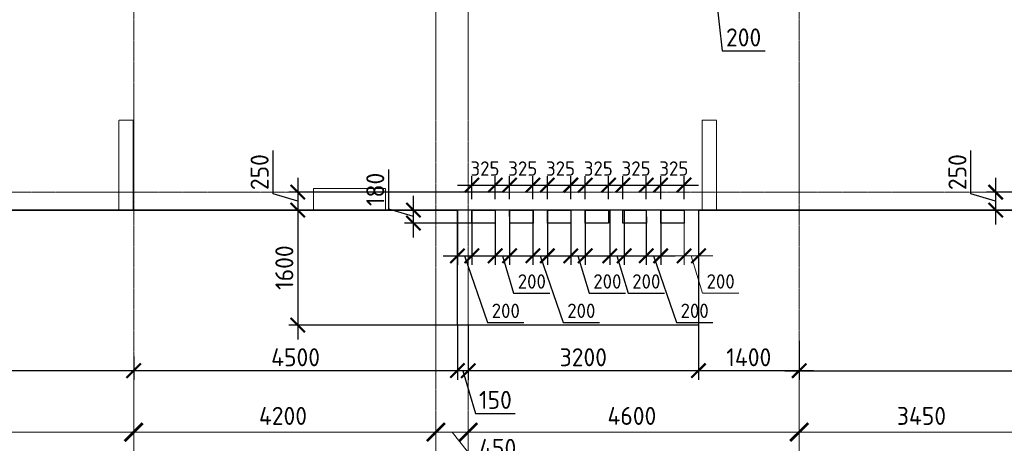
# Model space of a CAD drawing. Header units: millimetres. Extents: x -42044588 to 856694, y -806701 to 941911.
# Tile 119 of 256: x -193855 to -180168, y -285803 to -279910. Entities that reach past the tile are written whole.
import ezdxf

# ---------------------------------------------------------------- set-up
doc = ezdxf.new("R2010")
doc.units = ezdxf.units.MM
for name, pattern in [('______5', [1100, 800, -100, 100, -100]), ('DASHED', [7, 5, -2, 0]), ('осевая', [50.8, 31.75, -6.35, 6.35, -6.35])]:
    doc.linetypes.add(name, pattern=pattern)
doc.layers.add('Колонна_ бетон', color=7, linetype='Continuous', lineweight=50, true_color=0xb4b496)
for name, color, linetype, lineweight in [('Оси', 40, '______5', 18), ('Перекрытие ж_бетон', 1, 'Continuous', 30), ('РАЗМЕРЫ', 1, 'Continuous', 9)]:
    doc.layers.add(name, color=color, linetype=linetype, lineweight=lineweight)
doc.styles.add('GOST-2.304_Type-B', font='GOST_Common.ttf')
doc.dimstyles.new('СПДС', dxfattribs={"dimscale": 100, "dimtxt": 2.5, "dimasz": 2, "dimexe": 1.25, "dimexo": 0, "dimtad": 1, "dimdec": 0, "dimrnd": 5, "dimtxsty": 'GOST-2.304_Type-B', "dimblk": 'ARCHTICK', "dimcen": 2.5, "dimdle": 2, "dimclrd": 1, "dimclre": 1, "dimclrt": 1, "dimadec": 0, "dimazin": 2, "dimtfac": 0.75, "dimtdec": 0, "dimtmove": 1, "dimatfit": 3, "dimfxl": 0, "dimtolj": 1, "dimarcsym": 0})

# ---------------------------------------------------------------- blocks, each defined once
blk = doc.blocks.new('_ArchTick')
at = {"color": 0, "linetype": 'ByBlock', "const_width": 0.15}
blk.add_lwpolyline([(-0.5, -0.5), (0.5, 0.5)], dxfattribs=at)
blk = doc.blocks.new('*D6717')
at = {"color": 1, "lineweight": -2, "transparency": 16777216}
for p, q in [((-85705, -346039), (-85705, -345914)), ((-81605, -346039), (-81605, -345914)), ((-85905, -346039), (-81405, -346039))]:
    blk.add_line(p, q, dxfattribs=at)
at = {"layer": 'DEFPOINTS', "color": 0, "transparency": 16777216}
for p in [(-85705, -346039), (-81605, -346039), (-81605, -346039)]:
    blk.add_point(p, dxfattribs=at)
at = {"color": 1, "lineweight": -2, "transparency": 16777216, "xscale": 250, "yscale": 250, "zscale": 250, "rotation": 180}
blk.add_blockref('_ArchTick', (-85705, -346039), dxfattribs=at)
at = {"color": 1, "lineweight": -2, "transparency": 16777216, "xscale": 250, "yscale": 250, "zscale": 250}
blk.add_blockref('_ArchTick', (-81605, -346039), dxfattribs=at)
at = {"color": 1, "transparency": 16777216, "insert": (-83680, -345814), "char_height": 250, "width": 83333.33, "attachment_point": 5, "style": 'GOST-2.304_Type-B'}
blk.add_mtext('\\A1;4100', dxfattribs=at)
blk = doc.blocks.new('*D6718')
at = {"color": 1, "lineweight": -2, "transparency": 16777216}
for p, q in [((-81605, -346039), (-81605, -345914)), ((-77405, -346039), (-77405, -345914)), ((-81805, -346039), (-77205, -346039))]:
    blk.add_line(p, q, dxfattribs=at)
at = {"layer": 'DEFPOINTS', "color": 0, "transparency": 16777216}
for p in [(-81605, -346039), (-77405, -346039), (-77405, -346039)]:
    blk.add_point(p, dxfattribs=at)
at = {"color": 1, "lineweight": -2, "transparency": 16777216, "xscale": 250, "yscale": 250, "zscale": 250, "rotation": 180}
blk.add_blockref('_ArchTick', (-81605, -346039), dxfattribs=at)
at = {"color": 1, "lineweight": -2, "transparency": 16777216, "xscale": 250, "yscale": 250, "zscale": 250}
blk.add_blockref('_ArchTick', (-77405, -346039), dxfattribs=at)
at = {"color": 1, "transparency": 16777216, "insert": (-79530, -345814), "char_height": 250, "width": 83333.33, "attachment_point": 5, "style": 'GOST-2.304_Type-B'}
blk.add_mtext('\\A1;4200', dxfattribs=at)
blk = doc.blocks.new('*D6719')
at = {"color": 1, "lineweight": -2, "transparency": 16777216}
for p, q in [((-76955, -346039), (-76955, -345914)), ((-72355, -346039), (-72355, -345914)), ((-77155, -346039), (-72155, -346039))]:
    blk.add_line(p, q, dxfattribs=at)
at = {"layer": 'DEFPOINTS', "color": 0, "transparency": 16777216}
for p in [(-76955, -346039), (-72355, -346039), (-72355, -346039)]:
    blk.add_point(p, dxfattribs=at)
at = {"color": 1, "lineweight": -2, "transparency": 16777216, "xscale": 250, "yscale": 250, "zscale": 250, "rotation": 180}
blk.add_blockref('_ArchTick', (-76955, -346039), dxfattribs=at)
at = {"color": 1, "lineweight": -2, "transparency": 16777216, "xscale": 250, "yscale": 250, "zscale": 250}
blk.add_blockref('_ArchTick', (-72355, -346039), dxfattribs=at)
at = {"color": 1, "transparency": 16777216, "insert": (-74680, -345814), "char_height": 250, "width": 83333.33, "attachment_point": 5, "style": 'GOST-2.304_Type-B'}
blk.add_mtext('\\A1;4600', dxfattribs=at)
blk = doc.blocks.new('*D6720')
at = {"color": 1, "lineweight": -2, "transparency": 16777216}
for p, q in [((-72355, -346039), (-72355, -345914)), ((-68905, -346039), (-68905, -345914)), ((-72555, -346039), (-68705, -346039))]:
    blk.add_line(p, q, dxfattribs=at)
at = {"layer": 'DEFPOINTS', "color": 0, "transparency": 16777216}
for p in [(-72355, -346039), (-68905, -346039), (-68905, -346039)]:
    blk.add_point(p, dxfattribs=at)
at = {"color": 1, "lineweight": -2, "transparency": 16777216, "xscale": 250, "yscale": 250, "zscale": 250, "rotation": 180}
blk.add_blockref('_ArchTick', (-72355, -346039), dxfattribs=at)
at = {"color": 1, "lineweight": -2, "transparency": 16777216, "xscale": 250, "yscale": 250, "zscale": 250}
blk.add_blockref('_ArchTick', (-68905, -346039), dxfattribs=at)
at = {"color": 1, "transparency": 16777216, "insert": (-70655, -345814), "char_height": 250, "width": 83333.33, "attachment_point": 5, "style": 'GOST-2.304_Type-B'}
blk.add_mtext('\\A1;3450', dxfattribs=at)
blk = doc.blocks.new('*D6729')
at = {"color": 1, "lineweight": -2, "transparency": 16777216}
for p, q in [((-77405, -345914), (-77405, -346164)), ((-76955, -345976), (-76955, -346164)), ((-76755, -346039), (-77605, -346039)), ((-77180, -346039), (-76858, -346445)), ((-76858, -346445), (-76233, -346445))]:
    blk.add_line(p, q, dxfattribs=at)
at = {"layer": 'DEFPOINTS', "color": 0, "transparency": 16777216}
for p in [(-77405, -345914), (-76955, -345976), (-77405, -346039)]:
    blk.add_point(p, dxfattribs=at)
at = {"color": 1, "lineweight": -2, "transparency": 16777216, "xscale": 250, "yscale": 250, "zscale": 250, "rotation": 180}
blk.add_blockref('_ArchTick', (-77405, -346039), dxfattribs=at)
at = {"color": 1, "lineweight": -2, "transparency": 16777216, "xscale": 250, "yscale": 250, "zscale": 250}
blk.add_blockref('_ArchTick', (-76955, -346039), dxfattribs=at)
at = {"color": 1, "transparency": 16777216, "insert": (-76545, -346258), "char_height": 250, "attachment_point": 5, "style": 'GOST-2.304_Type-B'}
blk.add_mtext('\\A1;450', dxfattribs=at)
blk = doc.blocks.new('*D837')
at = {"layer": 'DEFPOINTS', "color": 0, "transparency": 16777216}
for p in [(-196783, -282559), (-194510, -282559), (-161702, -282559)]:
    blk.add_point(p, dxfattribs=at)
at = {"layer": 'РАЗМЕРЫ', "color": 1, "lineweight": -2, "transparency": 16777216}
for p, q in [((-197127, -282456), (-197127, -282206)), ((-196783, -282559), (-197127, -282456)), ((-196783, -282559), (-196783, -282359)), ((-161702, -282559), (-196908, -282559)), ((-194510, -282559), (-196908, -282559)), ((-196783, -282559), (-196783, -282759))]:
    blk.add_line(p, q, dxfattribs=at)
at = {"layer": 'РАЗМЕРЫ', "color": 1, "lineweight": -2, "transparency": 16777216, "xscale": 200, "yscale": 200, "zscale": 200}
for rotation in [90, 270]:
    blk.add_blockref('_ArchTick', (-196783, -282559), dxfattribs=dict(at, rotation=rotation))
at = {"layer": 'РАЗМЕРЫ', "color": 1, "lineweight": 0, "transparency": 16777216, "insert": (-197315, -282331), "char_height": 250, "attachment_point": 5, "rotation": 90, "style": 'GOST-2.304_Type-B'}
blk.add_mtext('\\A1;0', dxfattribs=at)
blk = doc.blocks.new('подложка стн 1-го этажа')
at = {"layer": 'Колонна_ бетон', "color": 252, "linetype": 'DASHED', "lineweight": 0, "ltscale": 0.5, "true_color": 0x939598, "transparency": 33554687}
for p, q in [((11936, 10712, -760), (11936, 10712, -760)), ((11936, 9462, -760), (11936, 10712, -760)), ((11936, 10712, -760), (12136, 10712, -760)), ((12136, 10712, -760), (12136, 10712, -760)), ((12136, 9462, -760), (12136, 10712, -760)), ((20044, 10712, -200), (20044, 9462, -200)), ((20244, 10712, -200), (20044, 10712, -200)), ((20244, 9462, -200), (20244, 10712, -200)), ((14644, 9762, -200), (14644, 9462, -200)), ((14644, 9762, -200), (15644, 9762, -200)), ((15644, 9762, -200), (15644, 9462, -200)), ((11936, 9462, -760), (11936, 9462, -760)), ((11936, 9462, -760), (12136, 9462, -760)), ((12136, 9462, -760), (12136, 9462, -760)), ((15644, 9462, -200), (14644, 9462, -200)), ((20244, 9462, -200), (20044, 9462, -200))]:
    blk.add_line(p, q, dxfattribs=at)
blk = doc.blocks.new('*D833')
at = {"layer": 'DEFPOINTS', "color": 0, "transparency": 16777216}
for p in [(-177451, -282309), (-180289, -282559), (-177469, -282559)]:
    blk.add_point(p, dxfattribs=at)
at = {"layer": 'РАЗМЕРЫ', "color": 1, "lineweight": -2, "transparency": 16777216}
for p, q in [((-180632, -282331), (-180632, -281731)), ((-180289, -282109), (-180289, -282759)), ((-180289, -282434), (-180632, -282331)), ((-177451, -282309), (-180414, -282309)), ((-177469, -282559), (-180414, -282559))]:
    blk.add_line(p, q, dxfattribs=at)
at = {"layer": 'РАЗМЕРЫ', "color": 1, "lineweight": -2, "transparency": 16777216, "xscale": 200, "yscale": 200, "zscale": 200}
for p, rotation in [((-180289, -282309), 90), ((-180289, -282559), 270)]:
    blk.add_blockref('_ArchTick', p, dxfattribs=dict(at, rotation=rotation))
at = {"layer": 'РАЗМЕРЫ', "color": 1, "lineweight": 0, "transparency": 16777216, "insert": (-180820, -282031), "char_height": 250, "attachment_point": 5, "rotation": 90, "style": 'GOST-2.304_Type-B'}
blk.add_mtext('\\A1;250', dxfattribs=at)
blk = doc.blocks.new('*D805')
at = {"layer": 'DEFPOINTS', "color": 0, "transparency": 16777216}
for p in [(-187151, -282309), (-189989, -282559), (-187169, -282559)]:
    blk.add_point(p, dxfattribs=at)
at = {"layer": 'РАЗМЕРЫ', "color": 1, "lineweight": -2, "transparency": 16777216}
for p, q in [((-190332, -282331), (-190332, -281731)), ((-189989, -282109), (-189989, -282759)), ((-189989, -282434), (-190332, -282331)), ((-187151, -282309), (-190114, -282309)), ((-187169, -282559), (-190114, -282559))]:
    blk.add_line(p, q, dxfattribs=at)
at = {"layer": 'РАЗМЕРЫ', "color": 1, "lineweight": -2, "transparency": 16777216, "xscale": 200, "yscale": 200, "zscale": 200}
for p, rotation in [((-189989, -282309), 90), ((-189989, -282559), 270)]:
    blk.add_blockref('_ArchTick', p, dxfattribs=dict(at, rotation=rotation))
at = {"layer": 'РАЗМЕРЫ', "color": 1, "lineweight": 0, "transparency": 16777216, "insert": (-190520, -282031), "char_height": 250, "attachment_point": 5, "rotation": 90, "style": 'GOST-2.304_Type-B'}
blk.add_mtext('\\A1;250', dxfattribs=at)
blk = doc.blocks.new('*D806')
at = {"layer": 'DEFPOINTS', "color": 0, "transparency": 16777216}
for p in [(-186801, -282559), (-189989, -284159), (-186971, -284159)]:
    blk.add_point(p, dxfattribs=at)
at = {"layer": 'РАЗМЕРЫ', "color": 1, "lineweight": -2, "transparency": 16777216}
for p, q in [((-189989, -282359), (-189989, -284359)), ((-186801, -282559), (-190114, -282559)), ((-186971, -284159), (-190114, -284159))]:
    blk.add_line(p, q, dxfattribs=at)
at = {"layer": 'РАЗМЕРЫ', "color": 1, "lineweight": -2, "transparency": 16777216, "xscale": 200, "yscale": 200, "zscale": 200}
for p, rotation in [((-189989, -282559), 90), ((-189989, -284159), 270)]:
    blk.add_blockref('_ArchTick', p, dxfattribs=dict(at, rotation=rotation))
at = {"layer": 'РАЗМЕРЫ', "color": 1, "lineweight": 0, "transparency": 16777216, "insert": (-190176, -283359), "char_height": 250, "attachment_point": 5, "rotation": 90, "style": 'GOST-2.304_Type-B'}
blk.add_mtext('\\A1;1600', dxfattribs=at)
blk = doc.blocks.new('*D807')
at = {"layer": 'DEFPOINTS', "color": 0, "transparency": 16777216}
for p in [(-188381, -282559), (-187375, -282559, 0), (-187375, -282739, 0)]:
    blk.add_point(p, dxfattribs=at)
at = {"layer": 'РАЗМЕРЫ', "color": 1, "lineweight": -2, "transparency": 16777216}
for p, q in [((-188725, -282546), (-188725, -281996)), ((-188381, -282939), (-188381, -282359)), ((-188381, -282649), (-188725, -282546)), ((-187375, -282559), (-188506, -282559)), ((-187375, -282739), (-188506, -282739))]:
    blk.add_line(p, q, dxfattribs=at)
at = {"layer": 'РАЗМЕРЫ', "color": 1, "lineweight": -2, "transparency": 16777216, "xscale": 200, "yscale": 200, "zscale": 200}
for p, rotation in [((-188381, -282559), 90), ((-188381, -282739), 270)]:
    blk.add_blockref('_ArchTick', p, dxfattribs=dict(at, rotation=rotation))
at = {"layer": 'РАЗМЕРЫ', "color": 1, "lineweight": 0, "transparency": 16777216, "insert": (-188912, -282271), "char_height": 250, "attachment_point": 5, "rotation": 90, "style": 'GOST-2.304_Type-B'}
blk.add_mtext('\\A1;180', dxfattribs=at)
blk = doc.blocks.new('*D808')
at = {"layer": 'DEFPOINTS', "color": 0, "transparency": 16777216}
for p in [(-185145, -282559, 0), (-184945, -282559), (-184945, -283195)]:
    blk.add_point(p, dxfattribs=at)
at = {"layer": 'РАЗМЕРЫ', "color": 1, "lineweight": -2, "transparency": 16777216}
for p, q in [((-185145, -282559), (-185145, -283320)), ((-184945, -282559), (-184945, -283320)), ((-185345, -283195), (-184745, -283195)), ((-185045, -283195), (-184726, -284123)), ((-184726, -284123), (-184221, -284123))]:
    blk.add_line(p, q, dxfattribs=at)
at = {"layer": 'РАЗМЕРЫ', "color": 1, "lineweight": -2, "transparency": 16777216, "xscale": 200, "yscale": 200, "zscale": 200, "rotation": 180}
blk.add_blockref('_ArchTick', (-185145, -283195), dxfattribs=at)
at = {"layer": 'РАЗМЕРЫ', "color": 1, "lineweight": -2, "transparency": 16777216, "xscale": 200, "yscale": 200, "zscale": 200}
blk.add_blockref('_ArchTick', (-184945, -283195), dxfattribs=at)
at = {"layer": 'РАЗМЕРЫ', "color": 1, "lineweight": 0, "transparency": 16777216, "insert": (-184473, -283960), "char_height": 200, "attachment_point": 5, "style": 'GOST-2.304_Type-B'}
blk.add_mtext('\\A1;200', dxfattribs=at)
blk = doc.blocks.new('*D809')
at = {"layer": 'DEFPOINTS', "color": 0, "transparency": 16777216}
for p in [(-187245, -282559, 0), (-187045, -282559), (-187045, -283195)]:
    blk.add_point(p, dxfattribs=at)
at = {"layer": 'РАЗМЕРЫ', "color": 1, "lineweight": -2, "transparency": 16777216}
for p, q in [((-187245, -282559), (-187245, -283320)), ((-187045, -282559), (-187045, -283320)), ((-187445, -283195), (-186845, -283195)), ((-187145, -283195), (-186989, -283714)), ((-186989, -283714), (-186484, -283714))]:
    blk.add_line(p, q, dxfattribs=at)
at = {"layer": 'РАЗМЕРЫ', "color": 1, "lineweight": -2, "transparency": 16777216, "xscale": 200, "yscale": 200, "zscale": 200, "rotation": 180}
blk.add_blockref('_ArchTick', (-187245, -283195), dxfattribs=at)
at = {"layer": 'РАЗМЕРЫ', "color": 1, "lineweight": -2, "transparency": 16777216, "xscale": 200, "yscale": 200, "zscale": 200}
blk.add_blockref('_ArchTick', (-187045, -283195), dxfattribs=at)
at = {"layer": 'РАЗМЕРЫ', "color": 1, "lineweight": 0, "transparency": 16777216, "insert": (-186736, -283552), "char_height": 200, "attachment_point": 5, "style": 'GOST-2.304_Type-B'}
blk.add_mtext('\\A1;200', dxfattribs=at)
blk = doc.blocks.new('*D810')
at = {"layer": 'DEFPOINTS', "color": 0, "transparency": 16777216}
for p in [(-187770, -282559, 0), (-187570, -282559), (-187570, -283195)]:
    blk.add_point(p, dxfattribs=at)
at = {"layer": 'РАЗМЕРЫ', "color": 1, "lineweight": -2, "transparency": 16777216}
for p, q in [((-187770, -282559), (-187770, -283320)), ((-187570, -282559), (-187570, -283320)), ((-187970, -283195), (-187370, -283195)), ((-187670, -283195), (-187350, -284123)), ((-187350, -284123), (-186845, -284123))]:
    blk.add_line(p, q, dxfattribs=at)
at = {"layer": 'РАЗМЕРЫ', "color": 1, "lineweight": -2, "transparency": 16777216, "xscale": 200, "yscale": 200, "zscale": 200, "rotation": 180}
blk.add_blockref('_ArchTick', (-187770, -283195), dxfattribs=at)
at = {"layer": 'РАЗМЕРЫ', "color": 1, "lineweight": -2, "transparency": 16777216, "xscale": 200, "yscale": 200, "zscale": 200}
blk.add_blockref('_ArchTick', (-187570, -283195), dxfattribs=at)
at = {"layer": 'РАЗМЕРЫ', "color": 1, "lineweight": 0, "transparency": 16777216, "insert": (-187098, -283960), "char_height": 200, "attachment_point": 5, "style": 'GOST-2.304_Type-B'}
blk.add_mtext('\\A1;200', dxfattribs=at)
blk = doc.blocks.new('*D811')
at = {"layer": 'DEFPOINTS', "color": 0, "transparency": 16777216}
for p in [(-186195, -282559, 0), (-185995, -282559), (-185995, -283195)]:
    blk.add_point(p, dxfattribs=at)
at = {"layer": 'РАЗМЕРЫ', "color": 1, "lineweight": -2, "transparency": 16777216}
for p, q in [((-186195, -282559), (-186195, -283320)), ((-185995, -282559), (-185995, -283320)), ((-186395, -283195), (-185795, -283195)), ((-186095, -283195), (-185939, -283714)), ((-185939, -283714), (-185434, -283714))]:
    blk.add_line(p, q, dxfattribs=at)
at = {"layer": 'РАЗМЕРЫ', "color": 1, "lineweight": -2, "transparency": 16777216, "xscale": 200, "yscale": 200, "zscale": 200, "rotation": 180}
blk.add_blockref('_ArchTick', (-186195, -283195), dxfattribs=at)
at = {"layer": 'РАЗМЕРЫ', "color": 1, "lineweight": -2, "transparency": 16777216, "xscale": 200, "yscale": 200, "zscale": 200}
blk.add_blockref('_ArchTick', (-185995, -283195), dxfattribs=at)
at = {"layer": 'РАЗМЕРЫ', "color": 1, "lineweight": 0, "transparency": 16777216, "insert": (-185686, -283552), "char_height": 200, "attachment_point": 5, "style": 'GOST-2.304_Type-B'}
blk.add_mtext('\\A1;200', dxfattribs=at)
blk = doc.blocks.new('*D812')
at = {"layer": 'DEFPOINTS', "color": 0, "transparency": 16777216}
for p in [(-186720, -282559, 0), (-186520, -282559), (-186520, -283195)]:
    blk.add_point(p, dxfattribs=at)
at = {"layer": 'РАЗМЕРЫ', "color": 1, "lineweight": -2, "transparency": 16777216}
for p, q in [((-186720, -282559), (-186720, -283320)), ((-186520, -282559), (-186520, -283320)), ((-186920, -283195), (-186320, -283195)), ((-186620, -283195), (-186301, -284123)), ((-186301, -284123), (-185796, -284123))]:
    blk.add_line(p, q, dxfattribs=at)
at = {"layer": 'РАЗМЕРЫ', "color": 1, "lineweight": -2, "transparency": 16777216, "xscale": 200, "yscale": 200, "zscale": 200, "rotation": 180}
blk.add_blockref('_ArchTick', (-186720, -283195), dxfattribs=at)
at = {"layer": 'РАЗМЕРЫ', "color": 1, "lineweight": -2, "transparency": 16777216, "xscale": 200, "yscale": 200, "zscale": 200}
blk.add_blockref('_ArchTick', (-186520, -283195), dxfattribs=at)
at = {"layer": 'РАЗМЕРЫ', "color": 1, "lineweight": 0, "transparency": 16777216, "insert": (-186048, -283960), "char_height": 200, "attachment_point": 5, "style": 'GOST-2.304_Type-B'}
blk.add_mtext('\\A1;200', dxfattribs=at)
blk = doc.blocks.new('*D813')
at = {"layer": 'DEFPOINTS', "color": 0, "transparency": 16777216}
for p in [(-185653, -282559, 0), (-185453, -282559), (-185453, -283195)]:
    blk.add_point(p, dxfattribs=at)
at = {"layer": 'РАЗМЕРЫ', "color": 1, "lineweight": -2, "transparency": 16777216}
for p, q in [((-185653, -282559), (-185653, -283320)), ((-185453, -282559), (-185453, -283320)), ((-185853, -283195), (-185253, -283195)), ((-185553, -283195), (-185398, -283714)), ((-185398, -283714), (-184893, -283714))]:
    blk.add_line(p, q, dxfattribs=at)
at = {"layer": 'РАЗМЕРЫ', "color": 1, "lineweight": -2, "transparency": 16777216, "xscale": 200, "yscale": 200, "zscale": 200, "rotation": 180}
blk.add_blockref('_ArchTick', (-185653, -283195), dxfattribs=at)
at = {"layer": 'РАЗМЕРЫ', "color": 1, "lineweight": -2, "transparency": 16777216, "xscale": 200, "yscale": 200, "zscale": 200}
blk.add_blockref('_ArchTick', (-185453, -283195), dxfattribs=at)
at = {"layer": 'РАЗМЕРЫ', "color": 1, "lineweight": 0, "transparency": 16777216, "insert": (-185145, -283552), "char_height": 200, "attachment_point": 5, "style": 'GOST-2.304_Type-B'}
blk.add_mtext('\\A1;200', dxfattribs=at)
blk = doc.blocks.new('*D845')
at = {"layer": 'DEFPOINTS', "color": 0, "transparency": 16777216}
for p in [(-187245, -282211), (-187570, -282409), (-187245, -282409, 0)]:
    blk.add_point(p, dxfattribs=at)
at = {"layer": 'РАЗМЕРЫ', "color": 1, "lineweight": -2, "transparency": 16777216}
for p, q in [((-187770, -282211), (-187045, -282211)), ((-187570, -282409), (-187570, -282086)), ((-187245, -282409), (-187245, -282086))]:
    blk.add_line(p, q, dxfattribs=at)
at = {"layer": 'РАЗМЕРЫ', "color": 1, "lineweight": -2, "transparency": 16777216, "xscale": 200, "yscale": 200, "zscale": 200, "rotation": 180}
blk.add_blockref('_ArchTick', (-187570, -282211), dxfattribs=at)
at = {"layer": 'РАЗМЕРЫ', "color": 1, "lineweight": -2, "transparency": 16777216, "xscale": 200, "yscale": 200, "zscale": 200}
blk.add_blockref('_ArchTick', (-187245, -282211), dxfattribs=at)
at = {"layer": 'РАЗМЕРЫ', "color": 1, "lineweight": 0, "transparency": 16777216, "insert": (-187387, -281981), "char_height": 200, "attachment_point": 5, "style": 'GOST-2.304_Type-B'}
blk.add_mtext('\\A1;325', dxfattribs=at)
blk = doc.blocks.new('*D814')
at = {"layer": 'DEFPOINTS', "color": 0, "transparency": 16777216}
for p in [(-186720, -282211), (-187045, -282409), (-186720, -282409, 0)]:
    blk.add_point(p, dxfattribs=at)
at = {"layer": 'РАЗМЕРЫ', "color": 1, "lineweight": -2, "transparency": 16777216}
for p, q in [((-187245, -282211), (-186520, -282211)), ((-187045, -282409), (-187045, -282086)), ((-186720, -282409), (-186720, -282086))]:
    blk.add_line(p, q, dxfattribs=at)
at = {"layer": 'РАЗМЕРЫ', "color": 1, "lineweight": -2, "transparency": 16777216, "xscale": 200, "yscale": 200, "zscale": 200, "rotation": 180}
blk.add_blockref('_ArchTick', (-187045, -282211), dxfattribs=at)
at = {"layer": 'РАЗМЕРЫ', "color": 1, "lineweight": -2, "transparency": 16777216, "xscale": 200, "yscale": 200, "zscale": 200}
blk.add_blockref('_ArchTick', (-186720, -282211), dxfattribs=at)
at = {"layer": 'РАЗМЕРЫ', "color": 1, "lineweight": 0, "transparency": 16777216, "insert": (-186862, -281981), "char_height": 200, "attachment_point": 5, "style": 'GOST-2.304_Type-B'}
blk.add_mtext('\\A1;325', dxfattribs=at)
blk = doc.blocks.new('*D815')
at = {"layer": 'DEFPOINTS', "color": 0, "transparency": 16777216}
for p in [(-186195, -282211), (-186520, -282409), (-186195, -282409, 0)]:
    blk.add_point(p, dxfattribs=at)
at = {"layer": 'РАЗМЕРЫ', "color": 1, "lineweight": -2, "transparency": 16777216}
for p, q in [((-186720, -282211), (-185995, -282211)), ((-186520, -282409), (-186520, -282086)), ((-186195, -282409), (-186195, -282086))]:
    blk.add_line(p, q, dxfattribs=at)
at = {"layer": 'РАЗМЕРЫ', "color": 1, "lineweight": -2, "transparency": 16777216, "xscale": 200, "yscale": 200, "zscale": 200, "rotation": 180}
blk.add_blockref('_ArchTick', (-186520, -282211), dxfattribs=at)
at = {"layer": 'РАЗМЕРЫ', "color": 1, "lineweight": -2, "transparency": 16777216, "xscale": 200, "yscale": 200, "zscale": 200}
blk.add_blockref('_ArchTick', (-186195, -282211), dxfattribs=at)
at = {"layer": 'РАЗМЕРЫ', "color": 1, "lineweight": 0, "transparency": 16777216, "insert": (-186337, -281981), "char_height": 200, "attachment_point": 5, "style": 'GOST-2.304_Type-B'}
blk.add_mtext('\\A1;325', dxfattribs=at)
blk = doc.blocks.new('*D816')
at = {"layer": 'DEFPOINTS', "color": 0, "transparency": 16777216}
for p in [(-185670, -282211), (-185995, -282409), (-185670, -282409, 0)]:
    blk.add_point(p, dxfattribs=at)
at = {"layer": 'РАЗМЕРЫ', "color": 1, "lineweight": -2, "transparency": 16777216}
for p, q in [((-186195, -282211), (-185470, -282211)), ((-185995, -282409), (-185995, -282086)), ((-185670, -282409), (-185670, -282086))]:
    blk.add_line(p, q, dxfattribs=at)
at = {"layer": 'РАЗМЕРЫ', "color": 1, "lineweight": -2, "transparency": 16777216, "xscale": 200, "yscale": 200, "zscale": 200, "rotation": 180}
blk.add_blockref('_ArchTick', (-185995, -282211), dxfattribs=at)
at = {"layer": 'РАЗМЕРЫ', "color": 1, "lineweight": -2, "transparency": 16777216, "xscale": 200, "yscale": 200, "zscale": 200}
blk.add_blockref('_ArchTick', (-185670, -282211), dxfattribs=at)
at = {"layer": 'РАЗМЕРЫ', "color": 1, "lineweight": 0, "transparency": 16777216, "insert": (-185812, -281981), "char_height": 200, "attachment_point": 5, "style": 'GOST-2.304_Type-B'}
blk.add_mtext('\\A1;325', dxfattribs=at)
blk = doc.blocks.new('*D817')
at = {"layer": 'DEFPOINTS', "color": 0, "transparency": 16777216}
for p in [(-185145, -282211), (-185470, -282409), (-185145, -282409, 0)]:
    blk.add_point(p, dxfattribs=at)
at = {"layer": 'РАЗМЕРЫ', "color": 1, "lineweight": -2, "transparency": 16777216}
for p, q in [((-185670, -282211), (-184945, -282211)), ((-185470, -282409), (-185470, -282086)), ((-185145, -282409), (-185145, -282086))]:
    blk.add_line(p, q, dxfattribs=at)
at = {"layer": 'РАЗМЕРЫ', "color": 1, "lineweight": -2, "transparency": 16777216, "xscale": 200, "yscale": 200, "zscale": 200, "rotation": 180}
blk.add_blockref('_ArchTick', (-185470, -282211), dxfattribs=at)
at = {"layer": 'РАЗМЕРЫ', "color": 1, "lineweight": -2, "transparency": 16777216, "xscale": 200, "yscale": 200, "zscale": 200}
blk.add_blockref('_ArchTick', (-185145, -282211), dxfattribs=at)
at = {"layer": 'РАЗМЕРЫ', "color": 1, "lineweight": 0, "transparency": 16777216, "insert": (-185287, -281981), "char_height": 200, "attachment_point": 5, "style": 'GOST-2.304_Type-B'}
blk.add_mtext('\\A1;325', dxfattribs=at)
blk = doc.blocks.new('*D818')
at = {"layer": 'DEFPOINTS', "color": 0, "transparency": 16777216}
for p in [(-184620, -282211), (-184945, -282409), (-184620, -282409, 0)]:
    blk.add_point(p, dxfattribs=at)
at = {"layer": 'РАЗМЕРЫ', "color": 1, "lineweight": -2, "transparency": 16777216}
for p, q in [((-185145, -282211), (-184420, -282211)), ((-184945, -282409), (-184945, -282086)), ((-184620, -282409), (-184620, -282086))]:
    blk.add_line(p, q, dxfattribs=at)
at = {"layer": 'РАЗМЕРЫ', "color": 1, "lineweight": -2, "transparency": 16777216, "xscale": 200, "yscale": 200, "zscale": 200, "rotation": 180}
blk.add_blockref('_ArchTick', (-184945, -282211), dxfattribs=at)
at = {"layer": 'РАЗМЕРЫ', "color": 1, "lineweight": -2, "transparency": 16777216, "xscale": 200, "yscale": 200, "zscale": 200}
blk.add_blockref('_ArchTick', (-184620, -282211), dxfattribs=at)
at = {"layer": 'РАЗМЕРЫ', "color": 1, "lineweight": 0, "transparency": 16777216, "insert": (-184762, -281981), "char_height": 200, "attachment_point": 5, "style": 'GOST-2.304_Type-B'}
blk.add_mtext('\\A1;325', dxfattribs=at)
blk = doc.blocks.new('*D854')
at = {"layer": 'DEFPOINTS', "color": 0, "transparency": 16777216}
for p in [(-184420, -284159), (-183020, -284377), (-184420, -284793)]:
    blk.add_point(p, dxfattribs=at)
at = {"layer": 'РАЗМЕРЫ', "color": 1, "lineweight": -2, "transparency": 16777216}
for p, q in [((-184420, -284159), (-184420, -284918)), ((-183020, -284377), (-183020, -284918)), ((-182820, -284793), (-184620, -284793))]:
    blk.add_line(p, q, dxfattribs=at)
at = {"layer": 'РАЗМЕРЫ', "color": 1, "lineweight": -2, "transparency": 16777216, "xscale": 200, "yscale": 200, "zscale": 200, "rotation": 180}
blk.add_blockref('_ArchTick', (-184420, -284793), dxfattribs=at)
at = {"layer": 'РАЗМЕРЫ', "color": 1, "lineweight": -2, "transparency": 16777216, "xscale": 200, "yscale": 200, "zscale": 200}
blk.add_blockref('_ArchTick', (-183020, -284793), dxfattribs=at)
at = {"layer": 'РАЗМЕРЫ', "color": 1, "lineweight": 0, "transparency": 16777216, "insert": (-183720, -284606), "char_height": 250, "attachment_point": 5, "style": 'GOST-2.304_Type-B'}
blk.add_mtext('\\A1;1400', dxfattribs=at)
blk = doc.blocks.new('*D855')
at = {"layer": 'DEFPOINTS', "color": 0, "transparency": 16777216}
for p in [(-187620, -284159), (-184420, -284159), (-187620, -284793)]:
    blk.add_point(p, dxfattribs=at)
at = {"layer": 'РАЗМЕРЫ', "color": 1, "lineweight": -2, "transparency": 16777216}
for p, q in [((-187620, -284159), (-187620, -284918)), ((-184420, -284159), (-184420, -284918)), ((-184220, -284793), (-187820, -284793))]:
    blk.add_line(p, q, dxfattribs=at)
at = {"layer": 'РАЗМЕРЫ', "color": 1, "lineweight": -2, "transparency": 16777216, "xscale": 200, "yscale": 200, "zscale": 200, "rotation": 180}
blk.add_blockref('_ArchTick', (-187620, -284793), dxfattribs=at)
at = {"layer": 'РАЗМЕРЫ', "color": 1, "lineweight": -2, "transparency": 16777216, "xscale": 200, "yscale": 200, "zscale": 200}
blk.add_blockref('_ArchTick', (-184420, -284793), dxfattribs=at)
at = {"layer": 'РАЗМЕРЫ', "color": 1, "lineweight": 0, "transparency": 16777216, "insert": (-186020, -284606), "char_height": 250, "attachment_point": 5, "style": 'GOST-2.304_Type-B'}
blk.add_mtext('\\A1;3200', dxfattribs=at)
blk = doc.blocks.new('*D835')
at = {"layer": 'DEFPOINTS', "color": 0, "transparency": 16777216}
for p in [(-187770, -284153), (-187620, -284159), (-187770, -284793)]:
    blk.add_point(p, dxfattribs=at)
at = {"layer": 'РАЗМЕРЫ', "color": 1, "lineweight": -2, "transparency": 16777216}
for p, q in [((-187770, -284153), (-187770, -284918)), ((-187620, -284159), (-187620, -284918)), ((-187420, -284793), (-187970, -284793)), ((-187695, -284793), (-187517, -285387)), ((-187517, -285387), (-186967, -285387))]:
    blk.add_line(p, q, dxfattribs=at)
at = {"layer": 'РАЗМЕРЫ', "color": 1, "lineweight": -2, "transparency": 16777216, "xscale": 200, "yscale": 200, "zscale": 200, "rotation": 180}
blk.add_blockref('_ArchTick', (-187770, -284793), dxfattribs=at)
at = {"layer": 'РАЗМЕРЫ', "color": 1, "lineweight": -2, "transparency": 16777216, "xscale": 200, "yscale": 200, "zscale": 200}
blk.add_blockref('_ArchTick', (-187620, -284793), dxfattribs=at)
at = {"layer": 'РАЗМЕРЫ', "color": 1, "lineweight": 0, "transparency": 16777216, "insert": (-187242, -285199), "char_height": 250, "attachment_point": 5, "style": 'GOST-2.304_Type-B'}
blk.add_mtext('\\A1;150', dxfattribs=at)
blk = doc.blocks.new('*D856')
at = {"layer": 'DEFPOINTS', "color": 0, "transparency": 16777216}
for p in [(-187770, -284153), (-192270, -284596), (-192270, -284793)]:
    blk.add_point(p, dxfattribs=at)
at = {"layer": 'РАЗМЕРЫ', "color": 1, "lineweight": -2, "transparency": 16777216}
for p, q in [((-187770, -284153), (-187770, -284918)), ((-192270, -284596), (-192270, -284918)), ((-187570, -284793), (-192470, -284793))]:
    blk.add_line(p, q, dxfattribs=at)
at = {"layer": 'РАЗМЕРЫ', "color": 1, "lineweight": -2, "transparency": 16777216, "xscale": 200, "yscale": 200, "zscale": 200, "rotation": 180}
blk.add_blockref('_ArchTick', (-192270, -284793), dxfattribs=at)
at = {"layer": 'РАЗМЕРЫ', "color": 1, "lineweight": -2, "transparency": 16777216, "xscale": 200, "yscale": 200, "zscale": 200}
blk.add_blockref('_ArchTick', (-187770, -284793), dxfattribs=at)
at = {"layer": 'РАЗМЕРЫ', "color": 1, "lineweight": 0, "transparency": 16777216, "insert": (-190020, -284606), "char_height": 250, "attachment_point": 5, "style": 'GOST-2.304_Type-B'}
blk.add_mtext('\\A1;4500', dxfattribs=at)
blk = doc.blocks.new('*D857')
at = {"layer": 'DEFPOINTS', "color": 0, "transparency": 16777216}
for p in [(-196370, -284662), (-192270, -284596), (-196370, -284793)]:
    blk.add_point(p, dxfattribs=at)
at = {"layer": 'РАЗМЕРЫ', "color": 1, "lineweight": -2, "transparency": 16777216}
for p, q in [((-196370, -284662), (-196370, -284918)), ((-192270, -284596), (-192270, -284918)), ((-192070, -284793), (-196570, -284793))]:
    blk.add_line(p, q, dxfattribs=at)
at = {"layer": 'РАЗМЕРЫ', "color": 1, "lineweight": -2, "transparency": 16777216, "xscale": 200, "yscale": 200, "zscale": 200, "rotation": 180}
blk.add_blockref('_ArchTick', (-196370, -284793), dxfattribs=at)
at = {"layer": 'РАЗМЕРЫ', "color": 1, "lineweight": -2, "transparency": 16777216, "xscale": 200, "yscale": 200, "zscale": 200}
blk.add_blockref('_ArchTick', (-192270, -284793), dxfattribs=at)
at = {"layer": 'РАЗМЕРЫ', "color": 1, "lineweight": 0, "transparency": 16777216, "insert": (-194320, -284606), "char_height": 250, "attachment_point": 5, "style": 'GOST-2.304_Type-B'}
blk.add_mtext('\\A1;4100', dxfattribs=at)
blk = doc.blocks.new('*D858')
at = {"layer": 'DEFPOINTS', "color": 0, "transparency": 16777216}
for p in [(-183020, -284377), (-174970, -284339), (-174970, -284793)]:
    blk.add_point(p, dxfattribs=at)
at = {"layer": 'РАЗМЕРЫ', "color": 1, "lineweight": -2, "transparency": 16777216}
for p, q in [((-183020, -284377), (-183020, -284918)), ((-174970, -284339), (-174970, -284918)), ((-183220, -284793), (-174770, -284793))]:
    blk.add_line(p, q, dxfattribs=at)
at = {"layer": 'РАЗМЕРЫ', "color": 1, "lineweight": -2, "transparency": 16777216, "xscale": 200, "yscale": 200, "zscale": 200, "rotation": 180}
blk.add_blockref('_ArchTick', (-183020, -284793), dxfattribs=at)
at = {"layer": 'РАЗМЕРЫ', "color": 1, "lineweight": -2, "transparency": 16777216, "xscale": 200, "yscale": 200, "zscale": 200}
blk.add_blockref('_ArchTick', (-174970, -284793), dxfattribs=at)
at = {"layer": 'РАЗМЕРЫ', "color": 1, "lineweight": 0, "transparency": 16777216, "insert": (-178995, -284606), "char_height": 250, "attachment_point": 5, "style": 'GOST-2.304_Type-B'}
blk.add_mtext('\\A1;8050', dxfattribs=at)
blk = doc.blocks.new('*D3414')
at = {"layer": 'DEFPOINTS', "color": 0, "transparency": 16777216}
for p in [(-184170, -277809), (-184370, -278760), (-184370, -278760)]:
    blk.add_point(p, dxfattribs=at)
at = {"layer": 'РАЗМЕРЫ', "color": 1, "lineweight": -2, "transparency": 16777216}
for p, q in [((-184170, -277809), (-184170, -278885)), ((-184370, -278760), (-184370, -278635)), ((-183970, -278760), (-184570, -278760)), ((-184270, -278760), (-184092, -280345)), ((-184092, -280345), (-183492, -280345))]:
    blk.add_line(p, q, dxfattribs=at)
at = {"layer": 'РАЗМЕРЫ', "color": 1, "lineweight": -2, "transparency": 16777216, "xscale": 200, "yscale": 200, "zscale": 200, "rotation": 180}
blk.add_blockref('_ArchTick', (-184370, -278760), dxfattribs=at)
at = {"layer": 'РАЗМЕРЫ', "color": 1, "lineweight": -2, "transparency": 16777216, "xscale": 200, "yscale": 200, "zscale": 200}
blk.add_blockref('_ArchTick', (-184170, -278760), dxfattribs=at)
at = {"layer": 'РАЗМЕРЫ', "color": 1, "lineweight": 0, "transparency": 16777216, "insert": (-183792, -280157), "char_height": 250, "attachment_point": 5, "style": 'GOST-2.304_Type-B'}
blk.add_mtext('\\A1;200', dxfattribs=at)
blk = doc.blocks.new('оси блок 2')
at = {"layer": 'Оси', "color": 16, "linetype": 'осевая', "lineweight": 0, "ltscale": 0.25, "transparency": 33554687}
for p, q in [((-81604.7, -322543), (-81604.7, -347914.1)), ((-72354.7, -322543), (-72354.7, -347914.1)), ((-77404.7, -323084.4), (-77404.7, -347462.5)), ((-76954.7, -323084.4), (-76954.7, -347468.4)), ((-89822.3, -342701.3), (-37238.5, -342701.3))]:
    blk.add_line(p, q, dxfattribs=at)
for base, p1, p2, picture, middle in [((-81604.7, -346038.9), (-85704.7, -346038.9), (-81604.7, -346038.9), '*D6717', (-83679.9, -346038.9)), ((-77404.7, -346038.9), (-81604.7, -346038.9), (-77404.7, -346038.9), '*D6718', (-79529.9, -346038.9)), ((-72354.7, -346038.9), (-76954.7, -346038.9), (-72354.7, -346038.9), '*D6719', (-74679.9, -346038.9)), ((-68904.7, -346038.9), (-72354.7, -346038.9), (-68904.7, -346038.9), '*D6720', (-70654.9, -346038.9))]:
    dim = blk.add_linear_dim(base=base, p1=p1, p2=p2, dimstyle='СПДС', override={"dimgap": 1})
    dim.commit()
    dim.dimension.update_dxf_attribs({"geometry": picture, "text_midpoint": middle, "dimtype": 160})
dim = blk.add_linear_dim(base=(-77404.7, -346038.9), p1=(-76954.7, -345976.4), p2=(-77404.7, -345913.9), dimstyle='СПДС')
dim.commit()
dim.dimension.update_dxf_attribs({"geometry": '*D6729', "text_midpoint": (-76795.1, -346445.2), "dimtype": 160})

msp = doc.modelspace()

# ---------------------------------------------------------------- linework, layer by layer
at = {"layer": 'Перекрытие ж_бетон'}
for p, q in [((-187769.944, -284159.111), (-187769.944, -282559.143)), ((-184419.594, -282559.146), (-184419.594, -284159.114)), ((-184419.594, -284159.114), (-187769.944, -284159.111))]:
    msp.add_line(p, q, dxfattribs=at)
for points in [[(-196619.689, -282559.146), (-187769.604, -282559.146)], [(-184419.594, -282559.146), (-178069.525, -282559.146), (-178069.522, -282559.146), (-174719.524, -282559.146), (-174719.524, -282559.146), (-172669.689, -282559.146)]]:
    msp.add_lwpolyline(points, dxfattribs=at)
for points, elevation in [([(-187243.834, -282739.101), (-187568.834, -282739.101), (-187569.604, -282559.111), (-187244.604, -282559.111)], 0.018), ([(-186718.754, -282739.101), (-187043.754, -282739.101), (-187044.524, -282559.111), (-186719.524, -282559.111)], -0.071), ([(-186193.861, -282739.101), (-186518.861, -282739.101), (-186519.63, -282559.111), (-186194.63, -282559.111)], 0.036), ([(-185668.781, -282739.101), (-185993.781, -282739.101), (-185994.551, -282559.111), (-185669.551, -282559.111)], -0.053), ([(-185143.887, -282739.101), (-185468.887, -282739.101), (-185469.657, -282559.111), (-185144.657, -282559.111)], -0.053), ([(-184619.59, -282739.086), (-184944.67, -282739.137), (-184944.67, -282559.111), (-184619.67, -282559.111)], 0.089)]:
    msp.add_lwpolyline(points, close=True, dxfattribs=dict(at, elevation=elevation))
at = {"layer": 'РАЗМЕРЫ'}
for p, q in [((-184619.59, -282559.111), (-184619.59, -283320.29)), ((-184419.59, -282559.111), (-184419.59, -283320.29)), ((-184819.59, -283195.29), (-184219.59, -283195.29)), ((-184519.59, -283195.29), (-184363.965, -283714.04)), ((-184363.965, -283714.04), (-183858.965, -283714.04))]:
    msp.add_line(p, q, dxfattribs=at)

# ---------------------------------------------------------------- block references
msp.add_blockref('подложка стн 1-го этажа', (-204413.612, -292020.941, 560))
msp.add_blockref('оси блок 2', (-110664.971, 60392.176), dxfattribs=at)
at = {"layer": 'РАЗМЕРЫ', "xscale": 200, "yscale": 200, "zscale": 200, "rotation": 180}
msp.add_blockref('_ArchTick', (-184619.59, -283195.29), dxfattribs=at)
at = {"layer": 'РАЗМЕРЫ', "xscale": 200, "yscale": 200, "zscale": 200}
msp.add_blockref('_ArchTick', (-184419.59, -283195.29), dxfattribs=at)

# ---------------------------------------------------------------- texts
at = {"layer": 'РАЗМЕРЫ', "insert": (-184111.465, -283551.54), "char_height": 200, "attachment_point": 5, "style": 'GOST-2.304_Type-B'}
msp.add_mtext('\\A1;200', dxfattribs=at)

# ---------------------------------------------------------------- dimensions: what is measured, and where the dimension line sits
at = {"layer": 'РАЗМЕРЫ', "lineweight": 0}
for base, p1, p2, override, picture, middle in [((-184369.748, -278760.166, 200), (-184169.748, -277809.146, 200), (-184369.748, -278760.166, 200), {"dimrnd": 5}, '*D3414', (-184029.123, -280344.842, 200)), ((-187244.604, -282210.524), (-187569.604, -282409.111), (-187244.604, -282409.111, 0.018), {"dimtxt": 2, "dimasz": 2, "dimrnd": 5}, '*D845', (-187387.128, -282143.938)), ((-186719.617, -282210.524, 0.018), (-187044.617, -282409.111, 0.018), (-186719.617, -282409.111, 0.036), {"dimtxt": 2, "dimasz": 2, "dimrnd": 5}, '*D814', (-186862.141, -282143.938, 0.018)), ((-186194.63, -282210.524, 0.036), (-186519.63, -282409.111, 0.036), (-186194.63, -282409.111, 0.053), {"dimtxt": 2, "dimasz": 2, "dimrnd": 5}, '*D815', (-186337.155, -282143.938, 0.036)), ((-185669.644, -282210.524, 0.053), (-185994.644, -282409.111, 0.053), (-185669.644, -282409.111, 0.071), {"dimtxt": 2, "dimasz": 2, "dimrnd": 5}, '*D816', (-185812.168, -282143.938, 0.053)), ((-185144.657, -282210.524, 0.071), (-185469.657, -282409.111, 0.071), (-185144.657, -282409.111, 0.089), {"dimtxt": 2, "dimasz": 2, "dimrnd": 5}, '*D817', (-185287.181, -282143.938, 0.071)), ((-184619.67, -282210.524, 0.089), (-184944.67, -282409.111, 0.089), (-184619.67, -282409.111, 0.107), {"dimtxt": 2, "dimasz": 2, "dimrnd": 5}, '*D818', (-184762.195, -282143.938, 0.089))]:
    dim = msp.add_linear_dim(base=base, p1=p1, p2=p2, dimstyle='СПДС', override=override, dxfattribs=at)
    dim.commit()
    dim.dimension.update_dxf_attribs({"geometry": picture, "text_midpoint": middle, "dimtype": 160})
for base, p1, p2, angle, override, picture, middle in [((-189988.628, -282559.111), (-187150.702, -282309.112), (-187169.125, -282559.111), 90, {"dimrnd": 5}, '*D805', (-190519.878, -282268.487)), ((-180288.561, -282559.111), (-177450.635, -282309.112), (-177469.058, -282559.111), 90, {"dimrnd": 5}, '*D833', (-180819.811, -282268.487)), ((-188380.847, -282559.111), (-187374.604, -282739.101, 0.018), (-187374.604, -282559.111, 0.018), 270, {"dimrnd": 5}, '*D807', (-188912.097, -282483.481)), ((-196783.425839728, -282559.146060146), (-161702.015667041, -282559.146060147), (-194509.93210598, -282559.146060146), 90, {"dimrnd": 5}, '*D837', (-197314.675839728, -282393.521060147)), ((-189988.628, -284159.111), (-186801.452, -282559.111), (-186970.634, -284159.111), 90, {"dimrnd": 5}, '*D806', (-190176.128, -283359.111)), ((-187044.524, -283195.29, -0.071), (-187244.524, -282559.111, -0.053), (-187044.524, -282559.111, -0.071), 180, {"dimtxt": 2, "dimasz": 2, "dimrnd": 5}, '*D809', (-186926.399, -283551.54, -0.071)), ((-185994.551, -283195.29, -0.053), (-186194.55, -282559.111, -0.036), (-185994.551, -282559.111, -0.053), 180, {"dimtxt": 2, "dimasz": 2, "dimrnd": 5}, '*D811', (-185876.425, -283551.54, -0.053)), ((-185453.31, -283195.29, 0.018), (-185653.31, -282559.111, 0.036), (-185453.31, -282559.111, 0.018), 180, {"dimtxt": 2, "dimasz": 2, "dimrnd": 5}, '*D813', (-185335.185, -283551.54, 0.018))]:
    dim = msp.add_linear_dim(base=base, p1=p1, p2=p2, angle=angle, dimstyle='СПДС', override=override, dxfattribs=at)
    dim.commit()
    dim.dimension.update_dxf_attribs({"geometry": picture, "text_midpoint": middle})
for base, p1, p2, picture, middle in [((-187569.604, -283195.29, 0.018), (-187769.604, -282559.111, 0.036), (-187569.604, -282559.111, 0.018), '*D810', (-187287.989, -284122.541, 0.018)), ((-186519.63, -283195.29, 0.036), (-186719.63, -282559.111, 0.053), (-186519.63, -282559.111, 0.036), '*D812', (-186238.015, -284122.541, 0.036)), ((-184944.67, -283195.29, 0.089), (-185144.67, -282559.111, 0.107), (-184944.67, -282559.111, 0.089), '*D808', (-184663.055, -284122.541, 0.089))]:
    dim = msp.add_linear_dim(base=base, p1=p1, p2=p2, angle=180, dimstyle='СПДС', override={"dimtxt": 2, "dimasz": 2, "dimrnd": 5}, dxfattribs=at)
    dim.commit()
    dim.dimension.update_dxf_attribs({"geometry": picture, "text_midpoint": middle, "dimtype": 160})
for base, p1, p2, picture, middle in [((-192269.689, -284793.241), (-187769.944, -284153.488), (-192269.689, -284595.623), '*D856', (-190019.816, -284605.741)), ((-187769.944, -284793.241), (-187619.689, -284159.111), (-187769.944, -284153.488), '*D835', (-187454.191, -285199.491)), ((-187619.689, -284793.241), (-184419.594, -284159.114), (-187619.689, -284159.111), '*D855', (-186019.641, -284605.741)), ((-184419.594, -284793.241), (-183019.689, -284376.583), (-184419.594, -284159.114), '*D854', (-183719.641, -284605.741)), ((-174969.689, -284793.241), (-183019.689, -284376.583), (-174969.689, -284339.144), '*D858', (-178994.689, -284605.741)), ((-196369.689, -284793.241), (-192269.689, -284595.623), (-196369.689, -284662.336), '*D857', (-194319.689, -284605.741))]:
    dim = msp.add_linear_dim(base=base, p1=p1, p2=p2, dimstyle='СПДС', override={"dimrnd": 5}, dxfattribs=at)
    dim.commit()
    dim.dimension.update_dxf_attribs({"geometry": picture, "text_midpoint": middle})

doc.saveas('drawing.dxf')
